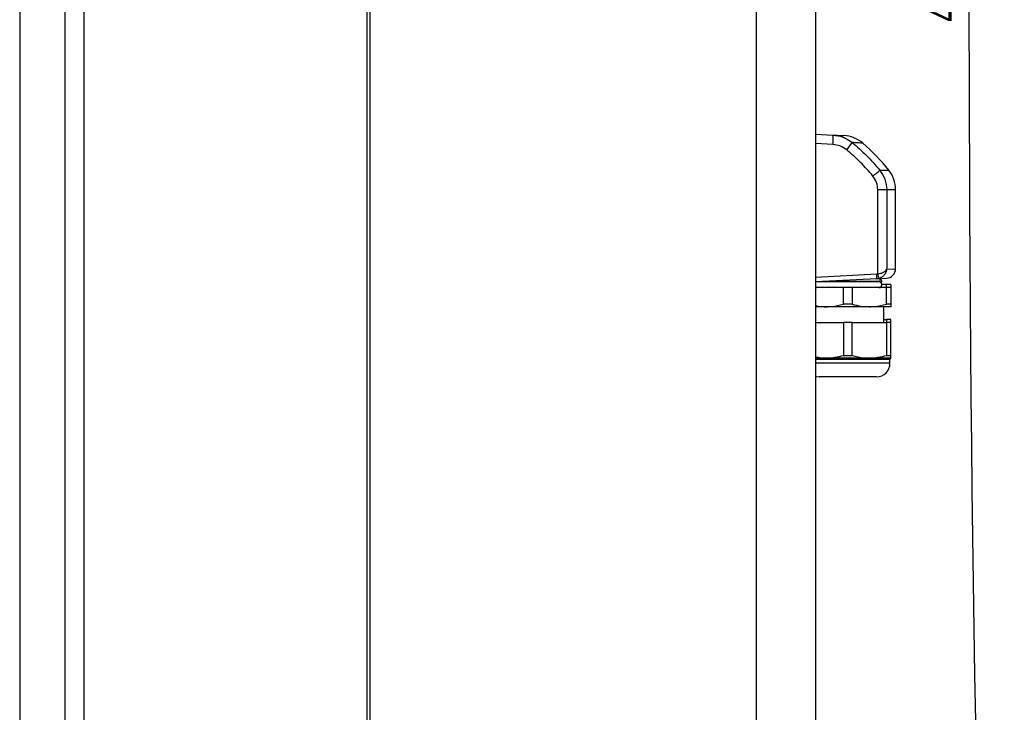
# Model space of a CAD drawing. Header units: millimetres. Extents: x 0 to 1737, y 0 to 594.
# Tile 12 of 42: x 353 to 456, y 272 to 344. Entities that reach past the tile are written whole.
import ezdxf

# ---------------------------------------------------------------- set-up
doc = ezdxf.new("R2010")
doc.units = ezdxf.units.MM
doc.layers.add('SLD-0', color=7, linetype='Continuous')
doc.styles.add('SLDTEXTSTYLE0', font='TXT', dxfattribs={"width": 0.75})
doc.dimstyles.new('SLDDIMSTYLE3', dxfattribs={"dimtxt": 3.5, "dimasz": 3.2, "dimexe": 0, "dimexo": 0.0625, "dimgap": 0.875, "dimtad": 1, "dimdec": 4, "dimlfac": 3, "dimzin": 4, "dimdsep": 46, "dimtxsty": 'SLDTEXTSTYLE0', "dimsah": 1, "dimcen": 0.09, "dimadec": 1, "dimazin": 1, "dimtfac": 1, "dimtdec": 1, "dimtofl": 0, "dimtmove": 0, "dimatfit": 3, "dimfxl": 1, "dimfrac": 2, "dimtolj": 1, "dimtzin": 12, "dimarcsym": 0})

# ---------------------------------------------------------------- blocks, each defined once
blk = doc.blocks.new('_D_5')
at = {"layer": 'SLD-0', "color": 250, "transparency": 16777216}
for p, q in [((430.85, 503.99), (456.23, 503.1)), ((430.85, 192.75), (456.23, 193.63))]:
    blk.add_line(p, q, dxfattribs=at)
blk.add_arc((4887.26, 348.37), 4434.73, 178, 182, dxfattribs=at)
for points in [[(455.23, 503.14), (454.57, 499.96), (455.67, 499.92)], [(455.23, 193.6), (455.67, 196.81), (454.57, 196.78)]]:
    blk.add_solid(points, dxfattribs=at)
at = {"layer": 'SLD-0', "color": 250, "transparency": 16777216, "insert": (448.02, 344.2), "char_height": 3.5, "attachment_point": 1, "rotation": 90, "style": 'SLDTEXTSTYLE0'}
blk.add_mtext('4.0°', dxfattribs=at)

msp = doc.modelspace()

# ---------------------------------------------------------------- linework, layer by layer
at = {"color": 7, "linetype": 'Continuous', "lineweight": 25}
for p, q in [((353.184691, 506.700074), (353.184691, 223.566741)), ((357.902675, 506.535319), (357.902675, 190.198163)), ((359.912915, 506.465119), (359.912915, 190.268362)), ((389.518024, 504.787494), (389.518024, 191.945988)), ((389.851357, 192.055502), (389.851357, 504.677979)), ((436.518024, 199.377333), (436.518024, 497.356149)), ((430.305125, 203.393179), (430.305125, 493.340303)), ((436.518024, 332.438035), (438.295291, 332.344893)), ((438.295291, 331.346263), (436.518024, 331.439406)), ((443.195247, 328.666405), (444.135239, 328.666405)), ((442.993617, 317.810685), (442.993617, 326.602114)), ((443.922708, 326.602114), (442.993617, 326.602114)), ((443.922708, 326.602114), (443.922708, 318.300114)), ((444.851357, 326.602114), (443.922708, 326.602114)), ((444.851357, 318.347809), (444.851357, 326.602114)), ((436.518024, 317.461428), (442.892224, 317.795486)), ((442.892224, 317.795486), (442.993617, 317.810685)), ((443.922708, 318.300114), (444.851357, 318.347809)), ((442.892224, 317.296171), (436.518024, 316.962113)), ((436.588024, 316.96537), (436.518024, 316.957089)), ((436.518024, 316.373651), (436.588024, 316.36537)), ((439.387239, 316.36537), (436.518024, 316.36537)), ((443.201357, 316.96537), (436.588024, 316.96537)), ((443.234691, 316.998703), (437.216206, 316.998703)), ((439.387239, 314.625178), (439.387239, 316.36537)), ((440.315475, 316.36537), (439.387239, 316.36537)), ((440.315475, 316.36537), (440.315475, 314.625178)), ((443.887239, 316.36537), (440.315475, 316.36537)), ((442.892224, 317.296171), (443.903693, 317.34918)), ((443.0898, 317.326297), (442.892224, 317.296171)), ((443.201357, 316.96537), (443.234691, 316.998703)), ((443.234691, 316.998703), (443.234691, 317.314119)), ((443.887239, 316.707418), (443.411729, 316.707418)), ((443.887239, 316.36537), (443.887239, 316.707418)), ((444.351357, 316.707418), (443.887239, 316.707418)), ((443.887239, 314.625178), (443.887239, 316.36537)), ((444.351357, 316.36537), (443.887239, 316.36537)), ((444.351357, 316.707418), (444.351357, 316.36537)), ((444.351357, 316.36537), (444.351357, 314.625178)), ((437.601357, 314.36537), (436.518024, 314.36537)), ((442.101357, 314.36537), (437.601357, 314.36537)), ((440.315475, 314.625178), (439.387239, 314.625178)), ((444.351357, 314.36537), (442.101357, 314.36537)), ((443.622127, 312.698703), (443.639581, 314.36537)), ((444.351357, 314.625178), (443.887239, 314.625178)), ((436.518024, 312.698703), (439.387239, 312.698703)), ((439.387239, 312.698703), (439.387239, 309.228846)), ((440.315475, 312.698703), (439.387239, 312.698703)), ((440.315475, 309.228846), (440.315475, 312.698703)), ((440.315475, 312.698703), (443.887239, 312.698703)), ((443.62571, 313.040751), (443.887239, 313.040751)), ((443.887239, 313.040751), (443.887239, 312.698703)), ((444.351357, 313.040751), (443.887239, 313.040751)), ((443.887239, 312.698703), (443.887239, 309.228846)), ((444.351357, 312.698703), (443.887239, 312.698703)), ((444.351357, 312.698703), (444.351357, 313.040751)), ((444.351357, 309.228846), (444.351357, 312.698703)), ((440.315475, 309.228846), (439.387239, 309.228846)), ((444.351357, 309.228846), (443.887239, 309.228846)), ((437.601357, 308.969038), (436.518024, 308.969038)), ((444.268024, 308.8247), (436.518024, 308.8247)), ((444.268024, 308.448703), (436.518024, 308.448703)), ((442.101357, 308.969038), (437.601357, 308.969038)), ((444.351357, 308.969038), (442.101357, 308.969038)), ((444.268024, 308.448703), (444.268024, 308.8247)), ((442.851357, 307.032037), (436.851357, 307.032037))]:
    msp.add_line(p, q, dxfattribs=at)
at = {"color": 7, "linetype": 'Continuous', "lineweight": 25, "flags": 128}
msp.add_lwpolyline([(436.518024, 307.071811), (436.574979, 307.059258), (436.851357, 307.032037)], dxfattribs=at)
at = {"color": 7, "linetype": 'Continuous', "lineweight": 25}
for centre, radius, start, end in [((433.509836, 331.845578), 4.811434, 354.04330763, 5.95669237), ((439.252916, 328.956798), 3.333333, 49.50725254, 86.97598232), ((433.726717, 335.94939), 7.918486, 319.37541998, 326.31430252), ((428.431946, 316.280663), 20, 38.26409065, 49.51758036), ((436.336506, 335.891091), 9.961849, 308.05667309, 313.51155606), ((441.518024, 326.602114), 3.333333, 0, 38.26409065), ((440.499497, 317.545828), 2.405717, 354.04330763, 5.95669237), ((440.431238, 317.050141), 2.672866, 5.93029659, 16.53151675), ((443.851357, 318.347809), 1, 273, 0.0108289), ((443.114691, 316.66537), 0.3, 270, 90), ((443.114691, 317.007418), 0.3, 325.24418308, 66.42182152), ((442.851357, 308.448703), 1.416667, 270, 0), ((444.434691, 308.8247), 0.166667, 120, 180)]:
    msp.add_arc(centre, radius, start, end, dxfattribs=at)
for points, knots in [([(438.295291, 332.344893), (438.64921, 332.298426), (439.385964, 332.201695), (439.997738, 331.777782), (440.315631, 331.557507)], [0, 0, 0, 0, 0.4803757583, 1, 1, 1, 1]), ([(438.295291, 332.344893), (438.468225, 332.33583), (438.814093, 332.317703), (439.158773, 332.29964), (439.384203, 332.287825), (439.41297, 332.286318), (439.427353, 332.285564)], [0, 0, 0, 0, 0.2482958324, 0.4965918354, 0.7482958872, 1, 1, 1, 1]), ([(439.736785, 330.793665), (439.509781, 330.948094), (439.071965, 331.245936), (438.547719, 331.313656), (438.295291, 331.346263)], [0, 0, 0, 0, 0.5184932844, 1, 1, 1, 1]), ([(442.477394, 328.047118), (442.057791, 328.537289), (441.2142, 329.522754), (440.23096, 330.368562), (439.736785, 330.793665)], [0, 0, 0, 0, 0.4974015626, 1, 1, 1, 1]), ([(440.315631, 331.557507), (440.82203, 331.1216), (441.855775, 330.231756), (442.742766, 329.19519), (443.195247, 328.666405)], [0, 0, 0, 0, 0.4898685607, 1, 1, 1, 1]), ([(441.415995, 331.492091), (441.416367, 331.492069), (441.437863, 331.490791), (441.366104, 331.495057), (441.199938, 331.504934), (440.897752, 331.522897), (440.581294, 331.541711), (440.365045, 331.554569), (440.315631, 331.557507)], [0, 0, 0, 0, 0.0040552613, 0.2345083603, 0.4649614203, 0.6979733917, 0.9309852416, 1, 1, 1, 1]), ([(442.993617, 326.602114), (442.969442, 326.867556), (442.921506, 327.393902), (442.624578, 327.830634), (442.477394, 328.047118)], [0, 0, 0, 0, 0.5043100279, 1, 1, 1, 1]), ([(443.195247, 328.666405), (443.402646, 328.356843), (443.821718, 327.731339), (443.888817, 326.981074), (443.922708, 326.602114)], [0, 0, 0, 0, 0.4948996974, 1, 1, 1, 1]), ([(442.993617, 317.810685), (443.093599, 317.827688), (443.307234, 317.864019), (443.603721, 317.981118), (443.761376, 318.089734), (443.845937, 318.175691), (443.876931, 318.21375), (443.901414, 318.253949), (443.912109, 318.275162), (443.917228, 318.286587), (443.919813, 318.292774), (443.921193, 318.296215), (443.922044, 318.298383), (443.922495, 318.29956), (443.922708, 318.300114)], [0, 0, 0, 0, 0.2152906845, 0.4600157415, 0.7532184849, 0.7744840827, 0.8808282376, 0.9357888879, 0.9652208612, 0.9811340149, 0.9897616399, 0.9944430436, 0.9973826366, 1, 1, 1, 1]), ([(443.922708, 318.300114), (443.922601, 318.299013), (443.922377, 318.296695), (443.921944, 318.292417), (443.921227, 318.28562), (443.91983, 318.27335), (443.916905, 318.250651), (443.91028, 318.208435), (443.893517, 318.128377), (443.869529, 318.051526), (443.80136, 317.880508), (443.664757, 317.664652), (443.392479, 317.432357), (443.186307, 317.360114), (443.0898, 317.326297)], [0, 0, 0, 0, 0.0026143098, 0.0055009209, 0.0101549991, 0.0187490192, 0.0346306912, 0.0640579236, 0.1190899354, 0.2255723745, 0.2493639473, 0.5400624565, 0.7847079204, 1, 1, 1, 1]), ([(436.518024, 314.473075), (436.5772, 314.459564), (436.93334, 314.378247), (437.297612, 314.371225), (437.601357, 314.36537)], [0, 0, 0, 0, 0.1661590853, 1, 1, 1, 1]), ([(437.601357, 314.36537), (437.777574, 314.369655), (438.379121, 314.384285), (438.969679, 314.5254), (439.387239, 314.625178)], [0, 0, 0, 0, 0.2929383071, 1, 1, 1, 1]), ([(440.315475, 314.625178), (440.607801, 314.551527), (441.196344, 314.403245), (441.798359, 314.378051), (442.101357, 314.36537)], [0, 0, 0, 0, 0.4966940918, 1, 1, 1, 1]), ([(442.101357, 314.36537), (442.277574, 314.369655), (442.879121, 314.384285), (443.469679, 314.5254), (443.887239, 314.625178)], [0, 0, 0, 0, 0.2929383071, 1, 1, 1, 1]), ([(444.351357, 314.625178), (444.351357, 314.545831), (444.351357, 314.398969), (444.351357, 314.375952), (444.351357, 314.36537)], [0, 0, 0, 0, 0.540274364, 1, 1, 1, 1]), ([(439.387239, 309.228846), (439.094914, 309.155195), (438.506371, 309.006913), (437.904355, 308.981719), (437.601357, 308.969038)], [0, 0, 0, 0, 0.4966940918, 1, 1, 1, 1]), ([(442.101357, 308.969038), (441.925188, 308.973321), (441.32364, 308.987947), (440.733082, 309.129059), (440.315475, 309.228846)], [0, 0, 0, 0, 0.2928606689, 1, 1, 1, 1]), ([(443.887239, 309.228846), (443.594914, 309.155195), (443.006371, 309.006913), (442.404355, 308.981719), (442.101357, 308.969038)], [0, 0, 0, 0, 0.4966940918, 1, 1, 1, 1]), ([(444.351357, 308.969038), (444.351357, 308.975026), (444.351357, 308.99233), (444.351357, 309.135328), (444.351357, 309.228846)], [0, 0, 0, 0, 0.3460221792, 1, 1, 1, 1]), ([(437.601357, 308.969038), (437.424983, 308.970962), (437.060511, 308.974938), (436.702689, 309.055463), (436.518024, 309.09702)], [0, 0, 0, 0, 0.4839179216, 1, 1, 1, 1])]:
    msp.add_open_spline(points, degree=3, knots=knots, dxfattribs=at)

# ---------------------------------------------------------------- dimensions: what is measured, and where the dimension line sits
at = {"layer": 'SLD-0', "color": 250}
dim = msp.add_angular_dim_2l(base=(452.530322, 348.366741), line1=((429.851357, 504.022815), (359.886599, 506.466038)), line2=((429.851357, 192.710667), (359.886599, 190.267443)), dimstyle='SLDDIMSTYLE3', dxfattribs=at)
dim.commit()
dim.dimension.update_dxf_attribs({"geometry": '_D_5', "text_midpoint": (452.530322, 348.366741), "dimtype": 162})

doc.saveas('drawing.dxf')
